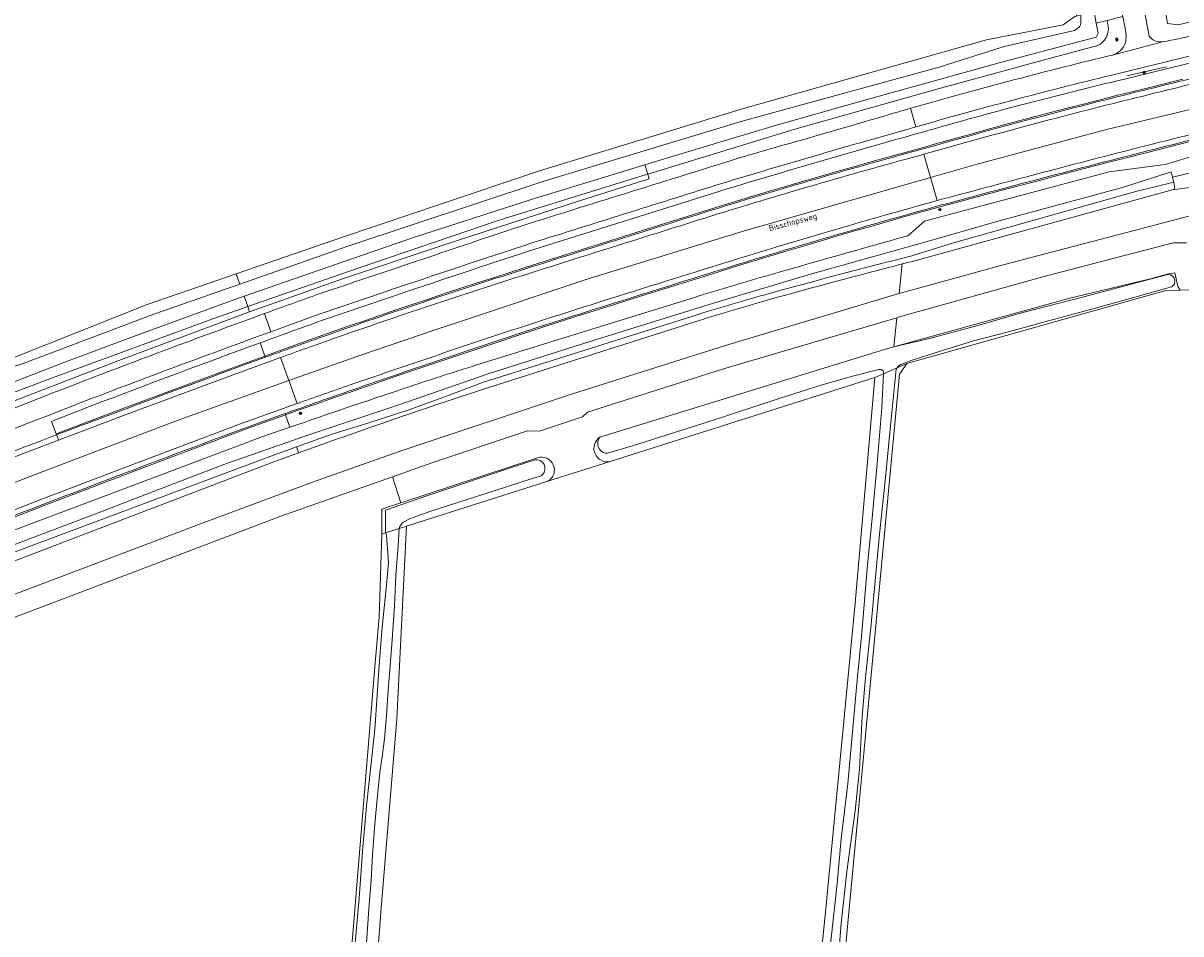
# Model space of a CAD drawing. Header units: metres. Extents: x 149984 to 156489, y 469398 to 478068.
# Tile 38 of 256: x 152197 to 152368, y 470960 to 471094. Entities that reach past the tile are written whole.
import ezdxf
from ezdxf.enums import TextEntityAlignment as Align

# ---------------------------------------------------------------- set-up
doc = ezdxf.new("R2010")
doc.units = ezdxf.units.M
doc.header["$LTSCALE"] = 0.75
for name, color, linetype, lineweight in [('B-WE-GK-BESCHOEIING-G', 252, 'GK-BESCHOEIING-SO', 18), ('B-WE-GR-GRAS-GV', 252, 'Continuous', 13), ('B-WE-GR-GROENVOORZIENING-GV', 252, 'Continuous', 18), ('B-WE-IE-MEUBILAIR-S', 252, 'Continuous', 25), ('B-WE-IE-TERREINAFSCHEIDING_KUNSTMATIG_HEKWERK_RASTER-G', 252, 'IE-TERREINAFSCHEIDING_KUNSTMATIG-SO', 18), ('B-WE-OG-TERREIN_OEVER-GV', 252, 'Continuous', 18), ('B-WE-OG-TOPOGRAFIE-T18', 7, 'Continuous', 18), ('B-WE-OG-WATER-GV', 252, 'Continuous', 18), ('B-WE-OG-WATER_SLOOT-GV', 252, 'Continuous', 18), ('B-WE-OG-WEG-GV', 252, 'Continuous', 18), ('B-WE-VH-GESLOTENVERHARDING-GV', 252, 'Continuous', 18), ('B-WE-VH-GESLOTENVERHARDING_ASFALT-GV', 252, 'Continuous', 18), ('B-WE-VH-HALFVERHARDING-GV', 252, 'Continuous', 18)]:
    doc.layers.add(name, color=color, linetype=linetype, lineweight=lineweight)
doc.styles.add('NLCS-ISO', font='NLCS-ISO.ttf')
doc.styles.add('NLCS-ISO-M500-T18', font='NLCS-ISO.ttf', dxfattribs={"height": 0.9})
doc.linetypes.add('GK-BESCHOEIING-SO', pattern='A,18,-3,[1,NLCS.SHX,S=0.6,R=0,X=0,Y=0],-3', length=24)
doc.linetypes.add('IE-TERREINAFSCHEIDING_KUNSTMATIG-SO', pattern='A,4,[82,NLCS.SHX,S=0.75,R=90,X=0,Y=0],4,-2', length=10)

# ---------------------------------------------------------------- blocks, each defined once
blk = doc.blocks.new('SIE-MEUBILAIR_BORD_INFORMATIE-SO')
h = blk.add_hatch(color=256)
h.dxf.hatch_style = 1
h.paths.add_polyline_path([(0.13, 0.2), (-0.33, 0.2), (-0.33, 0.08), (-0.13, 0.08), (-0.13, -0.65), (0.13, -0.65)])
h = blk.add_hatch(color=256)
h.dxf.hatch_style = 1
edge = h.paths.add_edge_path()
edge.add_arc((0, 0.5), 0.149, 0, 360)
for points in [[(-0.75, -0.75), (0.75, -0.75), (0.75, 0.75), (-0.75, 0.75)], [(0.13, 0.2), (-0.33, 0.2), (-0.33, 0.08), (-0.13, 0.08), (-0.13, -0.65), (0.13, -0.65)]]:
    blk.add_lwpolyline(points, close=True)
blk.add_circle((0, 0.5), 0.149)
blk = doc.blocks.new('SIE-MEUBILAIR_BORD_VERKEER-SO')
blk.add_lwpolyline([(-0.5625, -0.5625), (0.5625, -0.5625), (0.5625, 0.5625), (-0.5625, 0.5625)], close=True)
at = {"style": 'NLCS-ISO'}
blk.add_text('vb', height=0.75, dxfattribs=at).set_placement((0, 0), align=Align.MIDDLE_CENTER)
blk = doc.blocks.new('SIE-MEUBILAIR_PAAL_VERKEERSBORD-SO')
blk.add_circle((0, 0), 0.75)
at = {"style": 'NLCS-ISO'}
blk.add_text('vb', height=0.75, dxfattribs=at).set_placement((0, 0.07), align=Align.MIDDLE_CENTER)
blk = doc.blocks.new('SIE-MEUBILAIR_PAAL_HECTOMETER-SO')
blk.add_circle((0, 0), 0.75)
at = {"style": 'NLCS-ISO'}
blk.add_text('hm', height=0.75, dxfattribs=at).set_placement((0.16, 0.07), align=Align.MIDDLE_CENTER)

msp = doc.modelspace()

# ---------------------------------------------------------------- linework, layer by layer
at = {"layer": 'B-WE-GK-BESCHOEIING-G', "flags": 128}
for points in [[(152355.881, 471092.963), (152355.609, 471092.408), (152341.271, 471088.581), (152320.862, 471082.929), (152308.04, 471079.296), (152292.474, 471074.589), (152288.915, 471073.509)], [(152288.915, 471073.509), (152272.595, 471068.554), (152254.72, 471062.784), (152243.208, 471058.798), (152229.71, 471054.125)], [(152229.71, 471054.125), (152227.643, 471053.41), (152213.363, 471048.17), (152203.104, 471044.305), (152188.616, 471038.717), (152174.361, 471033.087), (152146.322, 471022.097), (152133.131, 471016.951)]]:
    msp.add_lwpolyline(points, dxfattribs=at)
at = {"layer": 'B-WE-GR-GRAS-GV', "flags": 128}
for points in [[(152195.834, 471045.127), (152215.412, 471052.899), (152228.555, 471057.441), (152244.389, 471062.912), (152273.348, 471072.628), (152303.148, 471081.746), (152339.394, 471092.015), (152350.72, 471094.19), (152352.424, 471095.461), (152352.663, 471095.516), (152350.191, 471113.482), (152348.783, 471119.606)], [(152367.028, 470787.928), (152390.576, 471060.184), (152389.488, 471060.668), (152389.385, 471060.714), (152388.208, 471060.371), (152377.234, 471057.172), (152374.622, 471055.142), (152368.022, 471054.99), (152365.879, 471054.941), (152327.605, 471044.177), (152326.686, 471042.799), (152326.547, 471042.59), (152315.899, 470929.601)], [(152173.062, 470762.737), (152212.221, 470762.075), (152225.582, 470761.811), (152227.62, 470778.078), (152228.249, 470783.099), (152240.796, 470883.255), (152243.832, 470910.708), (152243.971, 470911.962), (152242.912, 470924.662), (152244.632, 470946.225), (152249.1, 470999.964), (152249.659, 471006.683), (152250.056, 471018.986), (152250.079, 471022.642), (152251.05, 471022.998), (152252.867, 471023.597), (152251.655, 471027.445), (152235.164, 471021.612), (152195.344, 471006.523)]]:
    msp.add_lwpolyline(points, dxfattribs=at)
msp.add_lwpolyline([(152283.799, 471029.695), (152274.603, 471026.777), (152253.716, 471020.147), (152252.26, 470991.704), (152249.912, 470963.13), (152249.695, 470960.489), (152246.704, 470924.103), (152248.027, 470915.372), (152232.312, 470782.083), (152231.847, 470778.134), (152229.903, 470761.649), (152294.858, 470760.723), (152295.865, 470770.238), (152296.278, 470774.131), (152308.22, 470886.929), (152315.21, 470959.265), (152315.533, 470962.61), (152319.994, 471008.77), (152322.904, 471042.107)], close=True, dxfattribs=at)
at = {"layer": 'B-WE-GR-GROENVOORZIENING-GV', "flags": 128}
for points in [[(152511.397, 471120.895), (152491.342, 471118.05), (152461.418, 471113.003), (152434.898, 471108.067), (152434.779, 471108.667), (152418.653, 471105.26), (152400.934, 471101.769), (152382.465, 471097.706), (152367.689, 471094.195), (152366.13, 471094.385), (152365.697, 471096.965), (152362.728, 471096.233), (152363.424, 471092.518)], [(152359.882, 471093.658), (152359.505, 471095.439), (152357.194, 471094.87), (152357.379, 471093.982)], [(152355.839, 471091.139), (152347.586, 471088.966), (152332.251, 471084.762), (152311.094, 471078.808), (152289.333, 471072.165), (152289.556, 471071.447), (152279.417, 471068.285), (152258.996, 471061.63), (152244.394, 471056.722), (152230.513, 471051.819), (152230.499, 471051.814), (152210.82, 471044.501), (152191.916, 471037.187), (152177.974, 471031.813), (152164.189, 471026.558), (152150.391, 471021.298), (152142.102, 471018.221), (152133.801, 471015.137), (152133.467, 471016.04), (152126.545, 471013.294), (152113.402, 471008.309), (152102.857, 471004.474), (152092.719, 471000.845), (152089.916, 471000.381)], [(152357.245, 471089.566), (152357.997, 471089.754)], [(152371.153, 471090.015), (152363.534, 471088.144), (152357.706, 471086.734)], [(152357.941, 471085.762), (152363.771, 471087.172), (152371.394, 471089.045)], [(152371.394, 471089.045), (152363.771, 471087.172), (152357.941, 471085.762)], [(152368.406, 471086.176), (152363.506, 471084.968), (152358.605, 471083.753), (152356.164, 471083.137), (152353.725, 471082.515), (152351.287, 471081.886), (152348.851, 471081.25), (152346.417, 471080.608), (152343.985, 471079.959), (152341.626, 471079.322), (152339.27, 471078.68), (152336.915, 471078.031), (152334.561, 471077.377), (152332.21, 471076.716), (152329.866, 471076.05), (152327.351, 471075.363), (152324.832, 471074.668), (152322.314, 471073.966), (152319.799, 471073.258), (152317.285, 471072.543), (152314.773, 471071.821), (152312.335, 471071.112), (152309.899, 471070.397), (152307.465, 471069.674), (152305.032, 471068.945), (152302.602, 471068.209), (152300.172, 471067.466), (152292.967, 471065.208), (152285.766, 471062.945), (152278.567, 471060.673), (152271.37, 471058.396), (152268.96, 471057.63), (152266.551, 471056.858), (152264.144, 471056.079), (152261.739, 471055.294), (152259.337, 471054.504), (152256.936, 471053.707), (152254.537, 471052.904), (152252.141, 471052.094), (152249.746, 471051.279), (152247.354, 471050.457), (152244.963, 471049.63), (152242.574, 471048.795), (152239.957, 471047.865), (152237.343, 471046.931), (152234.73, 471045.991), (152232.788, 471045.286), (152232.852, 471045.102)], [(152249.746, 471051.279), (152252.141, 471052.094), (152254.537, 471052.904), (152256.936, 471053.707), (152259.337, 471054.504), (152261.739, 471055.294), (152264.144, 471056.079), (152266.551, 471056.858), (152268.96, 471057.63), (152271.37, 471058.396), (152278.567, 471060.673), (152285.766, 471062.945), (152292.967, 471065.208), (152300.172, 471067.466), (152302.602, 471068.209), (152305.032, 471068.945), (152307.465, 471069.674), (152309.899, 471070.397), (152312.335, 471071.112), (152314.773, 471071.821), (152317.285, 471072.543), (152319.799, 471073.258), (152322.314, 471073.966), (152324.832, 471074.668), (152327.351, 471075.363), (152329.866, 471076.05), (152332.21, 471076.716), (152334.561, 471077.377), (152336.915, 471078.031), (152339.27, 471078.68), (152341.626, 471079.322), (152343.985, 471079.959), (152346.417, 471080.608), (152348.851, 471081.25), (152351.287, 471081.886), (152353.725, 471082.515), (152356.164, 471083.137), (152358.605, 471083.753), (152363.506, 471084.968), (152368.406, 471086.176)], [(152235.76, 471036.773), (152235.827, 471036.578), (152237.872, 471037.316), (152240.475, 471038.238), (152243.082, 471039.154), (152245.691, 471040.063), (152249.216, 471041.28), (152252.744, 471042.489), (152256.275, 471043.691), (152259.808, 471044.885), (152263.344, 471046.073), (152266.882, 471047.252), (152270.423, 471048.424), (152273.829, 471049.549), (152273.962, 471049.588), (152273.997, 471049.599), (152278.731, 471051.103), (152283.505, 471052.613), (152288.281, 471054.117), (152293.059, 471055.615), (152297.839, 471057.106), (152302.62, 471058.592), (152305.052, 471059.336), (152307.486, 471060.075), (152309.923, 471060.809), (152312.361, 471061.538), (152314.8, 471062.26), (152317.242, 471062.977), (152319.758, 471063.711), (152322.277, 471064.438), (152324.796, 471065.159), (152327.317, 471065.874), (152329.842, 471066.583), (152332.363, 471067.285), (152335.835, 471068.218), (152339.313, 471069.148), (152342.792, 471070.073), (152346.272, 471070.992), (152349.864, 471071.935), (152353.459, 471072.873), (152357.054, 471073.806), (152360.65, 471074.734), (152364.3, 471075.663), (152367.952, 471076.585), (152371.606, 471077.501)], [(152327.769, 471063.054), (152330.221, 471065.212), (152357.521, 471072.505), (152365.786, 471073.572), (152370.669, 471075.076), (152375.769, 471077.459)], [(152371.606, 471077.501), (152367.952, 471076.585), (152364.3, 471075.663), (152360.65, 471074.734), (152357.054, 471073.806), (152353.459, 471072.873), (152349.864, 471071.935), (152346.272, 471070.992), (152342.792, 471070.073), (152339.313, 471069.148), (152335.835, 471068.218)], [(152272.67, 471061.082), (152299.713, 471069.561)], [(152299.713, 471069.561), (152272.67, 471061.082)], [(152335.835, 471068.218), (152332.363, 471067.285), (152329.842, 471066.583), (152327.317, 471065.874), (152324.796, 471065.159), (152322.277, 471064.438), (152319.758, 471063.711), (152317.242, 471062.977), (152314.8, 471062.26), (152312.361, 471061.538), (152309.923, 471060.809), (152307.486, 471060.075), (152305.052, 471059.336), (152302.62, 471058.592), (152297.839, 471057.106), (152293.059, 471055.615), (152288.281, 471054.117), (152283.505, 471052.613), (152278.731, 471051.103), (152273.997, 471049.599), (152273.962, 471049.588), (152273.829, 471049.549), (152270.423, 471048.424), (152266.882, 471047.252), (152263.344, 471046.073), (152259.808, 471044.885), (152256.275, 471043.691), (152252.744, 471042.489), (152249.216, 471041.28), (152245.691, 471040.063), (152243.082, 471039.154), (152240.475, 471038.238), (152237.872, 471037.316), (152235.827, 471036.578), (152236.456, 471034.76)], [(152250.555, 471054.778), (152240.827, 471051.464), (152233.681, 471048.879)], [(152241.157, 471050.52), (152250.877, 471053.831)], [(152250.877, 471053.831), (152241.157, 471050.52)], [(152264.095, 471043.963), (152280.293, 471048.995), (152296.275, 471053.953)], [(152232.121, 471047.246), (152232.107, 471047.241), (152232.788, 471045.286), (152234.73, 471045.991), (152237.343, 471046.931), (152239.957, 471047.865), (152242.574, 471048.795), (152244.963, 471049.63), (152247.354, 471050.457), (152249.746, 471051.279)], [(152201.956, 471033.808), (152211.156, 471037.282), (152226.831, 471043.122), (152232.788, 471045.286), (152232.107, 471047.241)], [(152232.107, 471047.241), (152232.121, 471047.246)], [(152232.852, 471045.102), (152232.788, 471045.286), (152226.831, 471043.122), (152211.156, 471037.282), (152201.956, 471033.808)], [(152237.535, 471038.257), (152229.596, 471035.394), (152213.921, 471029.529), (152199.674, 471024.082), (152185.47, 471018.524), (152171.222, 471013.046), (152164.08, 471010.334), (152164.347, 471009.572)], [(152202.019, 471033.647), (152201.956, 471033.808), (152201.249, 471035.623), (152207.371, 471038.008)], [(152207.371, 471038.008), (152201.249, 471035.623), (152201.956, 471033.808)], [(152164.347, 471009.572), (152164.418, 471009.394), (152171.579, 471012.112), (152185.832, 471017.592), (152200.035, 471023.149), (152214.275, 471028.594), (152229.941, 471034.456), (152235.827, 471036.578), (152235.76, 471036.773)], [(152201.956, 471033.808), (152202.019, 471033.647)]]:
    msp.add_lwpolyline(points, dxfattribs=at)
at = {"layer": 'B-WE-GR-GROENVOORZIENING-GV'}
for points in [[(152357.379, 471093.982, -0.308197), (152355.839, 471091.139)], [(152359.921, 471091.6, 0.0976694), (152359.882, 471093.658)], [(152363.424, 471092.518, 0.2644496), (152365.403, 471091.693)], [(152365.403, 471091.693, 0.0217208), (152370.506, 471092.786)], [(152357.997, 471089.754, 0.2482793), (152359.921, 471091.6)], [(152358.654, 471083.559, -0.0021461), (152388.076, 471090.742)], [(152328.181, 471081.882, -0.0107121), (152357.245, 471089.566)], [(152327.03, 471077.538, -0.0115192), (152357.941, 471085.762)], [(152357.941, 471085.762, 0.0115192), (152327.03, 471077.538)], [(152357.706, 471086.734, 0.0106736), (152328.969, 471079.14)], [(152329.489, 471075.735, -0.0082172), (152358.654, 471083.559)], [(152310.48, 471076.738, 0.0016653), (152326.003, 471081.252)], [(152326.003, 471081.252, -0.0008474), (152328.181, 471081.882)], [(152360.601, 471074.927, -0.0038953), (152389.855, 471082.165)], [(152389.855, 471082.165, 0.0038953), (152360.601, 471074.927)], [(152328.969, 471079.14, 0.0008337), (152326.755, 471078.5)], [(152375.021, 471079.38, 0.0019146), (152360.402, 471075.702)], [(152326.755, 471078.5, 0.0054117), (152299.418, 471070.516)], [(152299.713, 471069.561, -0.0054495), (152327.03, 471077.538)], [(152327.03, 471077.538, 0.0054495), (152299.713, 471069.561)], [(152298.331, 471073.119, -0.0114321), (152310.48, 471076.738)], [(152300.231, 471067.275, -0.0083346), (152329.489, 471075.735)], [(152360.402, 471075.702, 0.001452), (152346.017, 471071.959)], [(152331.866, 471067.357, -0.0029958), (152360.601, 471074.927)], [(152360.601, 471074.927, 0.0029958), (152331.866, 471067.357)], [(152269.596, 471064.152, -0.0014289), (152298.331, 471073.119)], [(152346.017, 471071.959, 0.0014741), (152332.099, 471068.249)], [(152299.418, 471070.516, -0.0002125), (152272.365, 471062.034)], [(152271.431, 471058.206, -0.0009524), (152300.231, 471067.275)], [(152302.561, 471058.783, -0.006748), (152331.866, 471067.357)], [(152331.866, 471067.357, 0.006748), (152302.561, 471058.783)], [(152332.099, 471068.249, 0.0036973), (152316.961, 471063.937)], [(152240.788, 471054.459, 0.0006554), (152269.596, 471064.152)], [(152316.961, 471063.937, 0.0033975), (152302.325, 471059.547)], [(152272.365, 471062.034, 0.002669), (152250.555, 471054.778)], [(152306.802, 471057.105, -0.002439), (152327.769, 471063.054)], [(152250.877, 471053.831, -0.0027261), (152272.67, 471061.082)], [(152272.67, 471061.082, 0.0027261), (152250.877, 471053.831)], [(152273.901, 471049.778, -0.0019262), (152302.561, 471058.783)], [(152302.561, 471058.783, 0.0019262), (152273.901, 471049.778)], [(152302.325, 471059.547, 0.0009687), (152287.981, 471055.071)], [(152242.64, 471048.607, -0.0076064), (152271.431, 471058.206)], [(152296.275, 471053.953, -0.0047504), (152306.802, 471057.105)], [(152287.981, 471055.071, 0.0009686), (152273.655, 471050.539)], [(152232.711, 471051.554, -0.0013242), (152240.788, 471054.459)], [(152206.203, 471041.671, -0.004436), (152232.711, 471051.554)], [(152232.121, 471047.246, -0.0013157), (152241.157, 471050.52)], [(152241.157, 471050.52, 0.0013157), (152232.121, 471047.246)], [(152245.625, 471040.252, -0.0042393), (152273.901, 471049.778)], [(152273.901, 471049.778, 0.0042393), (152245.625, 471040.252)], [(152273.655, 471050.539, 0.0021185), (152259.489, 471045.833)], [(152233.681, 471048.879, 0.003813), (152207.011, 471038.941)], [(152232.852, 471045.102, -0.0015529), (152242.64, 471048.607)], [(152207.371, 471038.008, -0.0035109), (152232.107, 471047.241)], [(152232.107, 471047.241, 0.0035109), (152207.371, 471038.008)], [(152211.227, 471037.095, -0.0036458), (152232.852, 471045.102)], [(152259.489, 471045.833, 0.002055), (152245.363, 471041.008)], [(152253.428, 471040.521, -0.0052753), (152264.095, 471043.963)], [(152178.332, 471030.879, 0.0015158), (152206.203, 471041.671)], [(152235.76, 471036.773, -0.00254), (152245.625, 471040.252)], [(152245.625, 471040.252, 0.00254), (152235.76, 471036.773)], [(152236.456, 471034.76, -0.0021937), (152253.428, 471040.521)], [(152245.363, 471041.008, 0.0019453), (152237.535, 471038.257)], [(152207.011, 471038.941, -0.0002234), (152179.152, 471028.097)], [(152202.019, 471033.647, -0.0023807), (152211.227, 471037.095)], [(152235.76, 471036.773, 0.0055599), (152214.206, 471028.781)], [(152214.206, 471028.781, -0.0055599), (152235.76, 471036.773)], [(152182.767, 471026.094, -0.0052477), (152202.019, 471033.647)], [(152214.206, 471028.781, 0.0039456), (152185.762, 471017.779)], [(152185.762, 471017.779, -0.0039456), (152214.206, 471028.781)]]:
    msp.add_lwpolyline(points, format="xyb", dxfattribs=at)
at = {"layer": 'B-WE-GR-GROENVOORZIENING-GV', "flags": 128}
for points in [[(152289.333, 471072.165), (152288.813, 471072.006), (152267.377, 471065.341), (152246.394, 471058.207), (152230.246, 471052.585), (152230.513, 471051.819), (152244.394, 471056.722), (152258.996, 471061.63), (152279.417, 471068.285), (152289.556, 471071.447)], [(152133.467, 471016.04), (152133.801, 471015.137), (152142.102, 471018.221), (152150.391, 471021.298), (152164.189, 471026.558), (152177.974, 471031.813), (152191.916, 471037.187), (152210.82, 471044.501), (152230.499, 471051.814), (152230.513, 471051.819), (152230.246, 471052.585), (152225.077, 471050.786), (152201.814, 471042.211), (152177.299, 471032.979), (152156.877, 471025.074), (152139.95, 471018.612)], [(152232.503, 471033.394), (152236.456, 471034.76), (152235.827, 471036.578), (152229.941, 471034.456), (152214.275, 471028.594), (152200.035, 471023.149), (152185.832, 471017.592), (152171.579, 471012.112), (152164.418, 471009.394), (152165.197, 471007.431), (152195.996, 471019.657)]]:
    msp.add_lwpolyline(points, close=True, dxfattribs=at)
at = {"layer": 'B-WE-IE-TERREINAFSCHEIDING_KUNSTMATIG_HEKWERK_RASTER-G', "flags": 128}
msp.add_lwpolyline([(152365.997, 471088.005), (152360.115, 471086.661)], dxfattribs=at)
at = {"layer": 'B-WE-OG-TERREIN_OEVER-GV', "flags": 128}
for points in [[(152366.779, 471096.71), (152366.412, 471098.693), (152366.378, 471098.685), (152365.799, 471098.551), (152366.634, 471097.196), (152365.699, 471096.965), (152365.697, 471096.965), (152366.13, 471094.385), (152367.689, 471094.195), (152382.465, 471097.706), (152400.934, 471101.769), (152418.653, 471105.26), (152434.779, 471108.667), (152434.491, 471110.12)], [(152353.317, 471094.441), (152353.322, 471095.667), (152352.663, 471095.516), (152352.424, 471095.461), (152350.72, 471094.19), (152339.394, 471092.015), (152303.148, 471081.746), (152273.348, 471072.628), (152244.389, 471062.912), (152228.555, 471057.441), (152229.091, 471055.901), (152245.062, 471061.493), (152273.841, 471071.052), (152303.309, 471079.997), (152332.4, 471087.968), (152341.985, 471090.998), (152352.409, 471093.361), (152352.9, 471093.73)], [(152357.379, 471093.982), (152357.194, 471094.87), (152355.61, 471094.48), (152355.881, 471092.963), (152355.609, 471092.408), (152341.271, 471088.581), (152320.862, 471082.929), (152308.04, 471079.296), (152292.474, 471074.589), (152288.915, 471073.509), (152289.333, 471072.165), (152311.094, 471078.808), (152332.251, 471084.762), (152347.586, 471088.966), (152355.839, 471091.139)], [(152299.072, 471053.111), (152313.38, 471057.362), (152331.166, 471062.356), (152340.918, 471065.142), (152359.471, 471070.161), (152366.646, 471072.478), (152366.856, 471071.731), (152371.85, 471072.88), (152371.694, 471073.474), (152393.187, 471078.664), (152395.828, 471079.007), (152400.36, 471080.053), (152410.921, 471082.913)], [(152375.769, 471077.459), (152370.669, 471075.076), (152365.786, 471073.572), (152357.521, 471072.505), (152330.221, 471065.212), (152327.769, 471063.054)], [(152397.935, 471078.251), (152372.005, 471072.287), (152371.85, 471072.88), (152366.856, 471071.731), (152367.066, 471070.984), (152367.206, 471069.897), (152371.283, 471070.421), (152395.837, 471076.552)], [(152326.946, 471058.894), (152328.606, 471059.323), (152367.032, 471069.875), (152367.206, 471069.897), (152367.066, 471070.984), (152361.459, 471069.593), (152334.517, 471061.993), (152328.34, 471060.095)], [(152162.165, 471030.768), (152172.79, 471034.749), (152181.28, 471038.207), (152190.153, 471042.092), (152195.147, 471043.6), (152196.696, 471044.012), (152216.395, 471051.455), (152229.091, 471055.901), (152228.555, 471057.441), (152215.412, 471052.899), (152195.834, 471045.127), (152193.933, 471044.436), (152190.947, 471043.351), (152187.357, 471042.047), (152186.584, 471041.753), (152186.43, 471041.714), (152186.104, 471041.664), (152161.741, 471032.311), (152161.039, 471032.041)], [(152326.195, 471043.556), (152327.605, 471044.177), (152365.879, 471054.941), (152368.022, 471054.99), (152367.659, 471055.547), (152367.226, 471057.57), (152366.254, 471057.428), (152365, 471057.104), (152363.597, 471056.699), (152351.693, 471053.841), (152325.704, 471046.663), (152331.186, 471047.915), (152337.74, 471049.695), (152344.766, 471051.721), (152353.761, 471054.03), (152361.89, 471056.198), (152366.175, 471057.325), (152366.248, 471057.335)], [(152366.751, 471055.529), (152366.715, 471055.505), (152360.949, 471053.905), (152354.763, 471052.166), (152348.562, 471050.472), (152342.619, 471048.848), (152337.457, 471047.507), (152332.755, 471046.052), (152328.239, 471044.609), (152326.748, 471044.021), (152326.509, 471043.895)], [(152296.275, 471053.953), (152280.293, 471048.995), (152264.095, 471043.963)], [(152190.903, 471015.577), (152197.613, 471018.13), (152206.623, 471021.528), (152215.701, 471025.033), (152226.722, 471029.243), (152238.699, 471033.424), (152252.573, 471038.092), (152265.758, 471042.66), (152280.486, 471047.317), (152299.072, 471053.111)], [(152296.664, 471051.393), (152280.997, 471046.463), (152264.917, 471041.384), (152259.617, 471039.373), (152254.338, 471037.456), (152247.849, 471035.309), (152242.999, 471033.86)], [(152259.692, 471038.613), (152265.075, 471040.369), (152296.804, 471050.488)], [(152323.499, 471043.287), (152319.596, 471042.311), (152314.97, 471040.965), (152308.929, 471039.072), (152298.273, 471035.561), (152287.091, 471031.996), (152283.39, 471030.956), (152283.119, 471030.929)], [(152315.899, 470929.601), (152326.547, 471042.59), (152326.686, 471042.799), (152327.605, 471044.177), (152326.195, 471043.556)], [(152325.989, 471042.938), (152325.938, 471042.347), (152325.242, 471035.478), (152324.435, 471026.844), (152323.53, 471018.467), (152322.366, 471005.659), (152321.534, 470997.784), (152321.002, 470992.034), (152320.611, 470984.269), (152319.965, 470978.102), (152318.753, 470969.124), (152317.916, 470961.444), (152317.217, 470952.862)], [(152324.17, 471042.665), (152324.18, 471042.869)], [(152283.799, 471029.695), (152322.904, 471042.107), (152324.17, 471042.665)], [(152322.904, 471042.107), (152319.994, 471008.77), (152315.533, 470962.61), (152315.21, 470959.265)], [(152316.351, 470958.385), (152317.325, 470967.342), (152317.922, 470973.962), (152318.897, 470982.136), (152319.507, 470988.692), (152320.294, 470997.403), (152320.948, 471004.398), (152321.829, 471014.466), (152322.482, 471021.315), (152323.241, 471029.402), (152323.943, 471037.683), (152324.17, 471042.665), (152322.904, 471042.107)], [(152236.456, 471034.76), (152232.503, 471033.394), (152195.996, 471019.657)], [(152196.724, 471015.382), (152233.709, 471029.531), (152237.769, 471030.983), (152237.462, 471031.863), (152233.262, 471030.332), (152196.292, 471016.497)], [(152237.462, 471031.863), (152237.769, 471030.983)], [(152273.046, 471030.252), (152252.867, 471023.597), (152251.05, 471022.998), (152250.079, 471022.642), (152250.056, 471018.986), (152250.624, 471019.166), (152250.622, 471022.524), (152256.701, 471024.625), (152269.652, 471028.988), (152272.697, 471029.927), (152273.06, 471029.967)], [(152273.457, 471027.526), (152272.266, 471027.183), (152266.68, 471025.36), (152257.276, 471022.346), (152254.171, 471021.229), (152253.404, 471020.841)], [(152252.622, 471019.8), (152253.716, 471020.147), (152274.603, 471026.777)], [(152250.624, 471019.166), (152250.056, 471018.986), (152249.659, 471006.683), (152249.1, 470999.964), (152244.632, 470946.225)], [(152246.704, 470924.103), (152249.695, 470960.489), (152249.912, 470963.13), (152252.26, 470991.704), (152253.716, 471020.147), (152252.622, 471019.8), (152252.452, 471017.237), (152252.121, 471012.845), (152251.939, 471008.404), (152251.553, 471002.676), (152250.951, 470995.235), (152250.737, 470992.161), (152250.455, 470988.723), (152250.091, 470986.096), (152249.764, 470983.766), (152249.344, 470979.39), (152249.051, 470976.103), (152248.663, 470971.617), (152248.49, 470967.863), (152248.151, 470963.563), (152247.807, 470958.604)], [(152246.114, 470958.589), (152246.689, 470965.143), (152247.267, 470972.781), (152247.83, 470979.269), (152248.38, 470984.256), (152249.033, 470990.066), (152249.64, 470998.88), (152250.059, 471004.675), (152250.714, 471010.982), (152251.033, 471014.758), (152250.935, 471016.22), (152250.821, 471018.08), (152250.775, 471018.798)]]:
    msp.add_lwpolyline(points, dxfattribs=at)
at = {"layer": 'B-WE-OG-TERREIN_OEVER-GV'}
for points in [[(152352.9, 471093.73, 0.2413121), (152353.317, 471094.441)], [(152355.839, 471091.139, 0.308197), (152357.379, 471093.982)], [(152327.769, 471063.054, 0.002439), (152306.802, 471057.105)], [(152328.34, 471060.095, 0.0046103), (152307.337, 471054.534)], [(152307.487, 471053.669, -0.0043704), (152326.946, 471058.894)], [(152306.802, 471057.105, 0.0047504), (152296.275, 471053.953)], [(152366.248, 471057.335, -0.7529937), (152366.751, 471055.529)], [(152307.337, 471054.534, 0.0090999), (152296.664, 471051.393)], [(152296.804, 471050.488, -0.0092548), (152307.487, 471053.669)], [(152264.095, 471043.963, 0.0052753), (152253.428, 471040.521)], [(152324.18, 471042.869, 0.4638872), (152323.499, 471043.287)], [(152326.195, 471043.556, 0.1252484), (152325.989, 471042.938)], [(152326.509, 471043.895, 0.0878215), (152326.195, 471043.556)], [(152253.428, 471040.521, 0.0021937), (152236.456, 471034.76)], [(152237.769, 471030.983, -0.0053001), (152259.692, 471038.613)], [(152242.999, 471033.86, 0.0008829), (152237.462, 471031.863)], [(152282.283, 471033.309, 0.8209532), (152283.799, 471029.695)], [(152283.119, 471030.929, -0.5639455), (152282.283, 471033.309)], [(152274.603, 471026.777, 0.8982456), (152273.046, 471030.252)], [(152273.06, 471029.967, -0.7295763), (152273.457, 471027.526)], [(152253.404, 471020.841, 0.22596), (152252.622, 471019.8)], [(152250.775, 471018.798, 0.1432212), (152250.624, 471019.166)]]:
    msp.add_lwpolyline(points, format="xyb", dxfattribs=at)
at = {"layer": 'B-WE-OG-TERREIN_OEVER-GV', "flags": 128}
for points in [[(152229.71, 471054.125), (152230.246, 471052.585), (152246.394, 471058.207), (152267.377, 471065.341), (152288.813, 471072.006), (152289.333, 471072.165), (152288.915, 471073.509), (152272.595, 471068.554), (152254.72, 471062.784), (152243.208, 471058.798)], [(152230.246, 471052.585), (152229.71, 471054.125), (152227.643, 471053.41), (152213.363, 471048.17), (152203.104, 471044.305), (152188.616, 471038.717), (152174.361, 471033.087), (152146.322, 471022.097), (152133.131, 471016.951), (152133.467, 471016.04), (152139.95, 471018.612), (152156.877, 471025.074), (152177.299, 471032.979), (152201.814, 471042.211), (152225.077, 471050.786)]]:
    msp.add_lwpolyline(points, close=True, dxfattribs=at)
at = {"layer": 'B-WE-OG-WATER-GV', "flags": 128}
for points in [[(152082.725, 470999.512), (152090.369, 471001.651), (152103.898, 471006.087), (152125.972, 471014.158), (152133.131, 471016.951), (152146.322, 471022.097), (152174.361, 471033.087), (152188.616, 471038.717), (152203.104, 471044.305), (152213.363, 471048.17), (152227.643, 471053.41), (152229.71, 471054.125), (152243.208, 471058.798), (152254.72, 471062.784), (152272.595, 471068.554), (152288.915, 471073.509), (152292.474, 471074.589), (152308.04, 471079.296), (152320.862, 471082.929), (152341.271, 471088.581), (152355.609, 471092.408), (152355.881, 471092.963), (152355.61, 471094.48), (152355.299, 471096.122)], [(152355.299, 471096.122), (152353.35, 471095.674), (152353.322, 471095.667), (152353.317, 471094.441)], [(152352.9, 471093.73), (152352.409, 471093.361), (152341.985, 471090.998), (152332.4, 471087.968), (152303.309, 471079.997), (152273.841, 471071.052), (152245.062, 471061.493), (152229.091, 471055.901), (152216.395, 471051.455), (152196.696, 471044.012), (152195.147, 471043.6), (152190.153, 471042.092), (152181.28, 471038.207), (152172.79, 471034.749), (152162.165, 471030.768)], [(152328.34, 471060.095), (152334.517, 471061.993), (152361.459, 471069.593), (152367.066, 471070.984), (152366.856, 471071.731), (152366.646, 471072.478), (152359.471, 471070.161), (152340.918, 471065.142), (152331.166, 471062.356), (152313.38, 471057.362), (152299.072, 471053.111), (152280.486, 471047.317), (152265.758, 471042.66), (152252.573, 471038.092), (152238.699, 471033.424), (152226.722, 471029.243), (152215.701, 471025.033), (152206.623, 471021.528), (152197.613, 471018.13), (152190.903, 471015.577)], [(152242.999, 471033.86), (152247.849, 471035.309), (152254.338, 471037.456), (152259.617, 471039.373), (152264.917, 471041.384), (152280.997, 471046.463), (152296.664, 471051.393)], [(152317.217, 470952.862), (152317.916, 470961.444), (152318.753, 470969.124), (152319.965, 470978.102), (152320.611, 470984.269), (152321.002, 470992.034), (152321.534, 470997.784), (152322.366, 471005.659), (152323.53, 471018.467), (152324.435, 471026.844), (152325.242, 471035.478), (152325.938, 471042.347), (152325.989, 471042.938)], [(152326.195, 471043.556), (152324.17, 471042.665)], [(152324.17, 471042.665), (152323.943, 471037.683), (152323.241, 471029.402), (152322.482, 471021.315), (152321.829, 471014.466), (152320.948, 471004.398), (152320.294, 470997.403), (152319.507, 470988.692), (152318.897, 470982.136), (152317.922, 470973.962), (152317.325, 470967.342), (152316.351, 470958.385)], [(152038.796, 470960.105), (152040.34, 470960.765), (152040.396, 470961.347), (152040.652, 470961.674), (152069.902, 470970.457), (152079.204, 470973.684), (152095.378, 470978.693), (152121.763, 470988.109), (152126.978, 470990.24), (152135.471, 470993.004), (152141.041, 470995.032), (152145.837, 470996.734), (152151.501, 470999.122), (152154.386, 471000.167), (152164.072, 471003.998), (152168.428, 471005.688), (152173.942, 471007.777), (152179.744, 471009.885), (152183.81, 471011.92), (152196.292, 471016.497), (152233.262, 471030.332), (152237.462, 471031.863)]]:
    msp.add_lwpolyline(points, dxfattribs=at)
at = {"layer": 'B-WE-OG-WATER-GV'}
for points in [[(152353.317, 471094.441, -0.2413121), (152352.9, 471093.73)], [(152307.337, 471054.534, -0.0046103), (152328.34, 471060.095)], [(152296.664, 471051.393, -0.0090999), (152307.337, 471054.534)], [(152325.989, 471042.938, -0.1252484), (152326.195, 471043.556)], [(152237.462, 471031.863, -0.0008829), (152242.999, 471033.86)]]:
    msp.add_lwpolyline(points, format="xyb", dxfattribs=at)
at = {"layer": 'B-WE-OG-WATER_SLOOT-GV', "flags": 128}
for points in [[(152366.248, 471057.335), (152366.175, 471057.325), (152361.89, 471056.198), (152353.761, 471054.03), (152344.766, 471051.721), (152337.74, 471049.695), (152331.186, 471047.915), (152325.704, 471046.663), (152324.465, 471046.321), (152282.283, 471033.309)], [(152326.509, 471043.895), (152326.748, 471044.021), (152328.239, 471044.609), (152332.755, 471046.052), (152337.457, 471047.507), (152342.619, 471048.848), (152348.562, 471050.472), (152354.763, 471052.166), (152360.949, 471053.905), (152366.715, 471055.505), (152366.751, 471055.529)], [(152283.119, 471030.929), (152283.39, 471030.956), (152287.091, 471031.996), (152298.273, 471035.561), (152308.929, 471039.072), (152314.97, 471040.965), (152319.596, 471042.311), (152323.499, 471043.287)], [(152324.18, 471042.869), (152324.17, 471042.665), (152326.195, 471043.556)], [(152273.06, 471029.967), (152272.697, 471029.927), (152269.652, 471028.988), (152256.701, 471024.625), (152250.622, 471022.524), (152250.624, 471019.166)], [(152253.404, 471020.841), (152254.171, 471021.229), (152257.276, 471022.346), (152266.68, 471025.36), (152272.266, 471027.183), (152273.457, 471027.526)], [(152247.807, 470958.604), (152248.151, 470963.563), (152248.49, 470967.863), (152248.663, 470971.617), (152249.051, 470976.103), (152249.344, 470979.39), (152249.764, 470983.766), (152250.091, 470986.096), (152250.455, 470988.723), (152250.737, 470992.161), (152250.951, 470995.235), (152251.553, 471002.676), (152251.939, 471008.404), (152252.121, 471012.845), (152252.452, 471017.237), (152252.622, 471019.8), (152250.624, 471019.166)], [(152250.624, 471019.166), (152252.622, 471019.8)], [(152250.775, 471018.798), (152250.821, 471018.08), (152250.935, 471016.22), (152251.033, 471014.758), (152250.714, 471010.982), (152250.059, 471004.675), (152249.64, 470998.88), (152249.033, 470990.066), (152248.38, 470984.256), (152247.83, 470979.269), (152247.267, 470972.781), (152246.689, 470965.143), (152246.114, 470958.589)]]:
    msp.add_lwpolyline(points, dxfattribs=at)
at = {"layer": 'B-WE-OG-WATER_SLOOT-GV'}
for points in [[(152366.751, 471055.529, 0.7529937), (152366.248, 471057.335)], [(152323.499, 471043.287, -0.4638872), (152324.18, 471042.869)], [(152326.195, 471043.556, -0.0878215), (152326.509, 471043.895)], [(152282.283, 471033.309, 0.5639455), (152283.119, 471030.929)], [(152273.457, 471027.526, 0.7295763), (152273.06, 471029.967)], [(152252.622, 471019.8, -0.22596), (152253.404, 471020.841)], [(152250.624, 471019.166, -0.1432212), (152250.775, 471018.798)]]:
    msp.add_lwpolyline(points, format="xyb", dxfattribs=at)
at = {"layer": 'B-WE-OG-WEG-GV', "flags": 128}
for points in [[(152326.946, 471058.894), (152326.502, 471054.515), (152342.059, 471058.812), (152376.212, 471067.784), (152400.269, 471073.513), (152429.189, 471079.775), (152454.319, 471084.666), (152477.917, 471088.891), (152495.965, 471091.892), (152534.724, 471096.982), (152558.844, 471099.729), (152586.204, 471102.544), (152612.914, 471104.901), (152633.284, 471106.432), (152662.923, 471108.057), (152686.35, 471109.024), (152709.468, 471109.639), (152756.804, 471110.336), (152801.524, 471110.275), (152884.497, 471108.948), (152918.682, 471108.026), (152964.62, 471106.286)], [(152395.837, 471076.552), (152371.283, 471070.421), (152367.206, 471069.897), (152367.032, 471069.875), (152328.606, 471059.323), (152326.946, 471058.894)], [(152368.932, 471062.002), (152366.945, 471062.01), (152348.259, 471057.154), (152326.359, 471051.014), (152326.141, 471050.95), (152325.704, 471046.663), (152351.693, 471053.841), (152363.597, 471056.699), (152365, 471057.104), (152366.254, 471057.428), (152367.226, 471057.57), (152367.659, 471055.547), (152368.022, 471054.99), (152374.622, 471055.142)], [(152237.769, 471030.983), (152233.709, 471029.531), (152196.724, 471015.382), (152168.299, 471004.447), (152143.45, 470994.869), (152116.264, 470985.075), (152117.505, 470981.169), (152133.309, 470986.679), (152158.637, 470995.959), (152160.193, 470997.176), (152165.455, 470999.136), (152167.691, 470999.352), (152169.389, 471000), (152194.401, 471009.548), (152223.673, 471020.662), (152239.813, 471026.659), (152252.62, 471031.167), (152278.085, 471039.675), (152300.835, 471046.853), (152326.309, 471054.462), (152326.502, 471054.515), (152326.946, 471058.894)], [(152282.283, 471033.309), (152324.465, 471046.321), (152325.704, 471046.663), (152326.141, 471050.95), (152300.532, 471043.409), (152280.449, 471036.975), (152279.707, 471036.28), (152273.345, 471034.199), (152271.567, 471034.219), (152257.591, 471029.545), (152251.655, 471027.445), (152252.867, 471023.597)], [(152296.804, 471050.488), (152265.075, 471040.369), (152259.692, 471038.613)], [(152252.867, 471023.597), (152273.046, 471030.252)], [(152274.603, 471026.777), (152283.799, 471029.695)]]:
    msp.add_lwpolyline(points, dxfattribs=at)
at = {"layer": 'B-WE-OG-WEG-GV'}
for points in [[(152326.946, 471058.894, 0.0043704), (152307.487, 471053.669)], [(152307.487, 471053.669, 0.0092548), (152296.804, 471050.488)], [(152259.692, 471038.613, 0.0053001), (152237.769, 471030.983)], [(152283.799, 471029.695, -0.8209532), (152282.283, 471033.309)], [(152273.046, 471030.252, -0.8982456), (152274.603, 471026.777)]]:
    msp.add_lwpolyline(points, format="xyb", dxfattribs=at)
at = {"layer": 'B-WE-VH-GESLOTENVERHARDING-GV', "flags": 128}
for points in [[(152330.134, 471075.087), (152331.116, 471071.668), (152337.999, 471073.635), (152357.136, 471078.727), (152365.977, 471080.89), (152389.499, 471086.591), (152408.476, 471090.927), (152419.954, 471093.389), (152427.56, 471094.876), (152432.38, 471095.849), (152431.675, 471099.383)], [(152363.424, 471092.518), (152362.728, 471096.233), (152362.653, 471096.635), (152362.493, 471097.327), (152362.402, 471097.764), (152359.177, 471097.014), (152359.114, 471097), (152359.209, 471096.66), (152359.505, 471095.439), (152359.882, 471093.658)], [(152433.086, 471092.315), (152432.38, 471095.849), (152427.56, 471094.876), (152419.954, 471093.389), (152408.476, 471090.927), (152389.499, 471086.591), (152365.977, 471080.89), (152357.136, 471078.727), (152337.999, 471073.635), (152331.116, 471071.668), (152332.099, 471068.249)], [(152365.403, 471091.693), (152357.997, 471089.754), (152357.245, 471089.566)], [(152357.997, 471089.754), (152365.403, 471091.693)], [(152357.706, 471086.734), (152363.534, 471088.144), (152371.153, 471090.015)], [(152328.181, 471081.882), (152328.969, 471079.14)], [(152328.969, 471079.14), (152328.181, 471081.882)], [(152235.07, 471045.051), (152236.302, 471041.654), (152246.508, 471045.261), (152257.934, 471049.143), (152261.395, 471050.268), (152280.685, 471056.717), (152303.648, 471063.79), (152331.116, 471071.668), (152330.134, 471075.087)], [(152332.099, 471068.249), (152331.116, 471071.668), (152303.648, 471063.79), (152280.685, 471056.717), (152261.395, 471050.268), (152257.934, 471049.143), (152246.508, 471045.261), (152236.302, 471041.654), (152237.535, 471038.257)], [(152232.711, 471051.554), (152233.681, 471048.879), (152240.827, 471051.464), (152250.555, 471054.778)], [(152233.681, 471048.879), (152232.711, 471051.554)]]:
    msp.add_lwpolyline(points, dxfattribs=at)
at = {"layer": 'B-WE-VH-GESLOTENVERHARDING-GV'}
for points in [[(152359.882, 471093.658, -0.0976694), (152359.921, 471091.6)], [(152365.403, 471091.693, -0.2644496), (152363.424, 471092.518)], [(152370.506, 471092.786, -0.0217208), (152365.403, 471091.693)], [(152359.921, 471091.6, -0.2482793), (152357.997, 471089.754)], [(152357.245, 471089.566, 0.0107121), (152328.181, 471081.882)], [(152328.969, 471079.14, -0.0106736), (152357.706, 471086.734)], [(152373.546, 471086.405, 0.0010895), (152358.848, 471082.783)], [(152358.848, 471082.783, 0.0041156), (152344.244, 471078.993)], [(152326.003, 471081.252, -0.0016653), (152310.48, 471076.738)], [(152328.181, 471081.882, 0.0008474), (152326.003, 471081.252)], [(152326.755, 471078.5, -0.0008337), (152328.969, 471079.14)], [(152344.244, 471078.993, 0.003918), (152330.134, 471075.087)], [(152360.402, 471075.702, -0.0019146), (152375.021, 471079.38)], [(152299.418, 471070.516, -0.0054117), (152326.755, 471078.5)], [(152310.48, 471076.738, 0.0114321), (152298.331, 471073.119)], [(152346.017, 471071.959, -0.001452), (152360.402, 471075.702)], [(152330.134, 471075.087, 0.0039541), (152315.051, 471070.86)], [(152298.331, 471073.119, 0.0014289), (152269.596, 471064.152)], [(152332.099, 471068.249, -0.0014741), (152346.017, 471071.959)], [(152272.365, 471062.034, 0.0002125), (152299.418, 471070.516)], [(152315.051, 471070.86, 0.0041981), (152300.468, 471066.511)], [(152316.961, 471063.937, -0.0036973), (152332.099, 471068.249)], [(152300.468, 471066.511, 0.0004189), (152286.066, 471061.991)], [(152269.596, 471064.152, -0.0006554), (152240.788, 471054.459)], [(152302.325, 471059.547, -0.0033975), (152316.961, 471063.937)], [(152250.555, 471054.778, -0.002669), (152272.365, 471062.034)], [(152286.066, 471061.991, 0.0004189), (152271.672, 471057.443)], [(152287.981, 471055.071, -0.0009687), (152302.325, 471059.547)], [(152271.672, 471057.443, 0.0038168), (152257.252, 471052.758)], [(152273.655, 471050.539, -0.0009686), (152287.981, 471055.071)], [(152240.788, 471054.459, 0.0013242), (152232.711, 471051.554)], [(152232.711, 471051.554, 0.004436), (152206.203, 471041.671)], [(152257.252, 471052.758, 0.003879), (152242.906, 471047.852)], [(152259.489, 471045.833, -0.0021185), (152273.655, 471050.539)], [(152207.011, 471038.941, -0.003813), (152233.681, 471048.879)], [(152242.906, 471047.852, 0.0014065), (152235.07, 471045.051)], [(152245.363, 471041.008, -0.002055), (152259.489, 471045.833)], [(152206.203, 471041.671, -0.0015158), (152178.332, 471030.879)], [(152237.535, 471038.257, -0.0019453), (152245.363, 471041.008)], [(152179.152, 471028.097, 0.0002234), (152207.011, 471038.941)]]:
    msp.add_lwpolyline(points, format="xyb", dxfattribs=at)
at = {"layer": 'B-WE-VH-GESLOTENVERHARDING-GV', "flags": 128}
for points in [[(152236.302, 471041.654), (152235.07, 471045.051), (152227.176, 471042.183), (152211.507, 471036.346), (152202.319, 471032.876), (152197.241, 471030.959), (152183.061, 471025.35), (152168.841, 471019.879), (152154.601, 471014.46), (152142.476, 471010.056), (152143.74, 471006.661), (152175.407, 471018.556), (152197.968, 471027.456), (152208.955, 471031.627), (152220.384, 471035.943)], [(152236.302, 471041.654), (152220.384, 471035.943), (152208.955, 471031.627), (152197.968, 471027.456), (152175.407, 471018.556), (152143.74, 471006.661), (152145.005, 471003.266), (152156.951, 471007.628), (152164.08, 471010.334), (152171.222, 471013.046), (152185.47, 471018.524), (152199.674, 471024.082), (152213.921, 471029.529), (152229.596, 471035.394), (152237.535, 471038.257)]]:
    msp.add_lwpolyline(points, close=True, dxfattribs=at)
at = {"layer": 'B-WE-VH-GESLOTENVERHARDING_ASFALT-GV', "flags": 128}
for points in [[(152964.62, 471106.286), (152918.682, 471108.026), (152884.497, 471108.948), (152801.524, 471110.275), (152756.804, 471110.336), (152709.468, 471109.639), (152686.35, 471109.024), (152662.923, 471108.057), (152633.284, 471106.432), (152612.914, 471104.901), (152586.204, 471102.544), (152558.844, 471099.729), (152534.724, 471096.982), (152495.965, 471091.892), (152477.917, 471088.891), (152454.319, 471084.666), (152429.189, 471079.775), (152400.269, 471073.513), (152376.212, 471067.784), (152342.059, 471058.812), (152326.502, 471054.515)], [(152195.344, 471006.523), (152235.164, 471021.612), (152251.655, 471027.445), (152257.591, 471029.545), (152271.567, 471034.219), (152273.345, 471034.199), (152279.707, 471036.28), (152280.449, 471036.975), (152300.532, 471043.409), (152326.141, 471050.95), (152326.359, 471051.014), (152348.259, 471057.154), (152366.945, 471062.01), (152368.932, 471062.002)], [(152326.502, 471054.515), (152326.309, 471054.462), (152300.835, 471046.853), (152278.085, 471039.675), (152252.62, 471031.167), (152239.813, 471026.659), (152223.673, 471020.662), (152194.401, 471009.548)]]:
    msp.add_lwpolyline(points, dxfattribs=at)
at = {"layer": 'B-WE-VH-HALFVERHARDING-GV'}
for points in [[(152388.076, 471090.742, 0.0021461), (152358.654, 471083.559)], [(152358.848, 471082.783, -0.0010895), (152373.546, 471086.405)], [(152358.654, 471083.559, 0.0082172), (152329.489, 471075.735)], [(152344.244, 471078.993, -0.0041156), (152358.848, 471082.783)], [(152330.134, 471075.087, -0.003918), (152344.244, 471078.993)], [(152329.489, 471075.735, 0.0083346), (152300.231, 471067.275)], [(152315.051, 471070.86, -0.0039541), (152330.134, 471075.087)], [(152300.468, 471066.511, -0.0041981), (152315.051, 471070.86)], [(152300.231, 471067.275, 0.0009524), (152271.431, 471058.206)], [(152286.066, 471061.991, -0.0004189), (152300.468, 471066.511)], [(152271.672, 471057.443, -0.0004189), (152286.066, 471061.991)], [(152271.431, 471058.206, 0.0076064), (152242.64, 471048.607)], [(152257.252, 471052.758, -0.0038168), (152271.672, 471057.443)], [(152242.906, 471047.852, -0.003879), (152257.252, 471052.758)], [(152242.64, 471048.607, 0.0015529), (152232.852, 471045.102)], [(152235.07, 471045.051, -0.0014065), (152242.906, 471047.852)], [(152232.852, 471045.102, 0.0036458), (152211.227, 471037.095)], [(152211.227, 471037.095, 0.0023807), (152202.019, 471033.647)], [(152202.019, 471033.647, 0.0052477), (152182.767, 471026.094)]]:
    msp.add_lwpolyline(points, format="xyb", dxfattribs=at)
at = {"layer": 'B-WE-VH-HALFVERHARDING-GV', "flags": 128}
for points in [[(152227.176, 471042.183), (152235.07, 471045.051)], [(152202.019, 471033.647), (152202.164, 471033.274), (152202.319, 471032.876), (152211.507, 471036.346), (152227.176, 471042.183)], [(152140.39, 471009.302), (152142.476, 471010.056), (152154.601, 471014.46), (152168.841, 471019.879), (152183.061, 471025.35), (152197.241, 471030.959), (152202.319, 471032.876), (152202.164, 471033.274), (152202.019, 471033.647)]]:
    msp.add_lwpolyline(points, dxfattribs=at)

# ---------------------------------------------------------------- block references
at = {"layer": 'B-WE-IE-MEUBILAIR-S', "xscale": 0.2, "yscale": 0.2, "zscale": 0.2}
for name, p in [('SIE-MEUBILAIR_BORD_INFORMATIE-SO', (152358.635, 471092.047)), ('SIE-MEUBILAIR_PAAL_VERKEERSBORD-SO', (152358.635, 471092.047)), ('SIE-MEUBILAIR_BORD_VERKEER-SO', (152358.635, 471092.047)), ('SIE-MEUBILAIR_PAAL_VERKEERSBORD-SO', (152362.673, 471087.177)), ('SIE-MEUBILAIR_BORD_VERKEER-SO', (152362.673, 471087.177)), ('SIE-MEUBILAIR_PAAL_HECTOMETER-SO', (152332.484, 471066.911)), ('SIE-MEUBILAIR_PAAL_HECTOMETER-SO', (152238.056, 471036.819))]:
    msp.add_blockref(name, p, dxfattribs=at)

# ---------------------------------------------------------------- texts
at = {"layer": 'B-WE-OG-TOPOGRAFIE-T18', "style": 'NLCS-ISO-M500-T18'}
msp.add_text('Bisschopsweg', height=0.9, rotation=15.1, dxfattribs=at).set_placement((152310.818, 471064.963), align=Align.MIDDLE)

doc.saveas('drawing.dxf')
